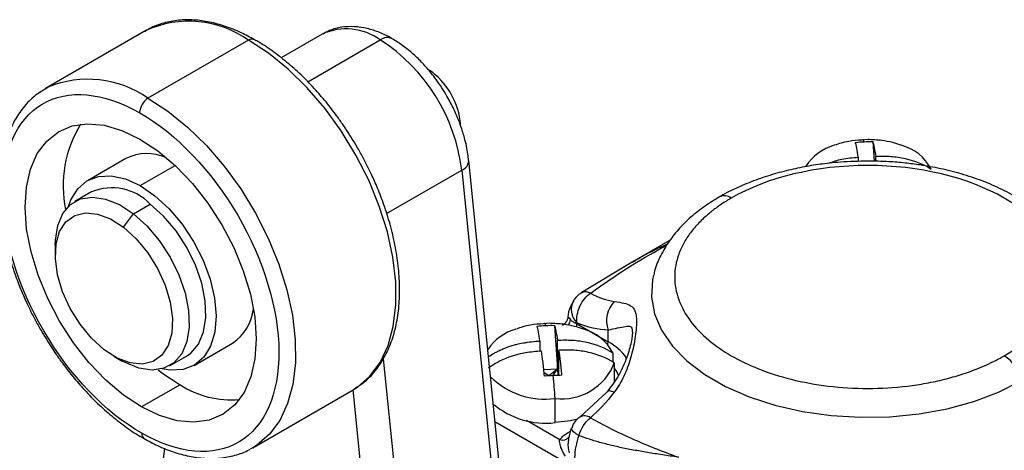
# Model space of a CAD drawing. Header units: millimetres. Extents: x 0 to 559, y 0 to 432.
# Tile 15 of 16: x 448 to 490, y 384 to 402. Entities that reach past the tile are written whole.
import ezdxf

# ---------------------------------------------------------------- set-up
doc = ezdxf.new("R2010")
doc.units = ezdxf.units.MM

msp = doc.modelspace()

# ---------------------------------------------------------------- linework, layer by layer
for p, q in [((453.658, 401.543), (449.416, 399.094)), ((453.658, 401.543), (453.606, 401.513)), ((457.988, 401.136), (453.745, 398.687)), ((461.099, 401.393), (459.364, 400.392)), ((460.486, 399.383), (463.548, 401.151)), ((465.762, 399.768), (465.609, 399.876)), ((449.416, 399.094), (449.524, 399.154)), ((484.125, 396.944), (483.873, 396.921)), ((484.336, 396.857), (484.393, 396.026)), ((452.813, 396.148), (451.187, 395.209)), ((469.494, 374.083), (467.28, 396.06)), ((483.725, 396.195), (483.725, 396.018)), ((484.462, 396.024), (484.462, 396.232)), ((453.413, 395), (454.889, 395.852)), ((463.817, 393.825), (466.987, 395.655)), ((466.987, 395.655), (469.201, 373.673)), ((451.366, 394.736), (450.659, 394.327)), ((453.127, 393.814), (453.835, 394.222)), ((452.715, 393.241), (453.127, 393.814)), ((449.83, 392.496), (449.83, 392.088)), ((475.781, 392.695), (474.226, 391.797)), ((474.255, 391.814), (472.03, 390.471)), ((470.69, 389.189), (470.438, 389.165)), ((470.901, 389.102), (471.027, 387.263)), ((471.83, 389.181), (471.849, 389.212)), ((471.83, 389.181), (473.165, 388.41)), ((473.165, 388.41), (473.165, 388.906)), ((455.687, 387.415), (457.313, 388.354)), ((470.29, 388.439), (470.29, 388.007)), ((471.027, 387.263), (471.027, 388.476)), ((452.305, 387.801), (452.658, 387.597)), ((454.659, 387.399), (455.366, 387.807)), ((471.091, 386.992), (471.091, 388.051)), ((473.363, 387.942), (473.363, 387.575)), ((463.674, 387.687), (465.081, 373.718)), ((473.427, 387.517), (473.427, 387.149)), ((470.451, 387.234), (471.027, 387.263)), ((470.463, 387.115), (470.658, 386.991)), ((470.473, 387.02), (470.524, 386.963)), ((470.658, 386.991), (471.027, 387.263)), ((470.658, 386.991), (470.661, 386.97)), ((470.83, 386.979), (471.027, 387.263)), ((471.091, 387.31), (471.027, 387.263)), ((471.068, 386.991), (471.027, 387.263)), ((471.027, 387.263), (471.046, 386.99)), ((473.43, 386.743), (473.43, 387.227)), ((455.099, 386.596), (453.473, 385.658)), ((458.165, 383.938), (462.408, 386.388)), ((462.387, 386.376), (463.494, 375.387)), ((473.124, 386.304), (471.965, 385.234)), ((470.927, 384.998), (470.927, 386.018)), ((468.39, 385.044), (471.751, 383.104)), ((469.715, 385.095), (471.124, 384.282)), ((471.69, 384.927), (471.635, 384.765)), ((471.477, 384.578), (471.573, 384.634)), ((454.439, 383.914), (454, 380.066)), ((458.165, 383.938), (458.057, 383.879))]:
    msp.add_line(p, q)
at = {"flags": 128}
for points in [[(462.408, 386.388), (462.586, 386.499), (463.114, 386.955), (463.547, 387.542), (463.878, 388.248), (464.1, 389.061), (464.209, 389.965), (464.202, 390.944), (464.081, 391.979), (463.847, 393.051), (463.505, 394.14), (463.061, 395.226), (462.524, 396.288), (461.902, 397.307), (461.209, 398.264), (460.456, 399.141), (459.658, 399.921), (458.83, 400.59), (457.988, 401.136)], [(453.745, 398.687), (454.588, 398.141), (455.416, 397.472), (456.214, 396.691), (456.966, 395.815), (457.66, 394.858), (458.281, 393.839), (458.819, 392.776), (459.263, 391.691), (459.605, 390.602), (459.839, 389.53), (459.96, 388.495), (459.966, 387.516), (459.857, 386.612), (459.635, 385.799), (459.305, 385.093), (458.871, 384.506), (458.343, 384.05), (458.165, 383.938)], [(453.473, 385.658), (452.709, 386.161), (451.963, 386.792), (451.254, 387.534), (450.598, 388.369), (450.012, 389.276), (449.511, 390.234), (449.106, 391.218), (448.808, 392.204), (448.623, 393.169), (448.558, 394.087), (448.612, 394.938), (448.786, 395.699), (449.073, 396.352), (449.469, 396.881), (449.961, 397.273), (450.54, 397.518), (451.19, 397.61), (451.895, 397.548), (452.638, 397.331), (453.401, 396.967)], [(453.401, 396.967), (454.165, 396.463), (454.91, 395.833), (455.62, 395.091), (456.276, 394.256), (456.861, 393.348), (457.363, 392.391), (457.768, 391.407), (458.066, 390.42), (458.25, 389.456), (458.316, 388.537), (458.261, 387.687), (458.088, 386.925), (457.8, 386.272), (457.405, 385.743), (456.912, 385.351), (456.333, 385.106), (455.684, 385.014), (454.978, 385.077), (454.235, 385.293), (453.473, 385.658)], [(483.966, 396.854), (483.956, 396.881), (483.945, 396.903), (483.935, 396.92), (483.926, 396.931), (483.916, 396.938), (483.908, 396.939)], [(450.387, 394.12), (450.488, 394.396), (450.778, 394.866), (451.17, 395.2), (451.65, 395.384), (452.197, 395.412), (452.793, 395.282), (453.413, 395)], [(453.413, 395), (454.035, 394.576), (454.633, 394.027), (455.185, 393.373), (455.67, 392.64), (456.069, 391.856), (456.367, 391.051), (456.553, 390.257), (456.619, 389.502), (456.562, 388.818), (456.385, 388.229), (456.095, 387.758), (455.703, 387.425), (455.224, 387.24), (454.676, 387.212), (454.343, 387.267)], [(449.83, 392.496), (449.836, 392.694), (449.934, 393.311), (450.151, 393.821), (450.478, 394.202), (450.899, 394.436), (451.398, 394.515), (451.952, 394.434), (452.537, 394.197), (453.127, 393.814)], [(455.366, 387.807), (455.547, 387.933), (455.874, 388.314), (456.091, 388.823), (456.189, 389.44), (456.164, 390.137), (456.016, 390.884), (455.752, 391.647), (455.385, 392.394), (454.929, 393.092), (454.404, 393.71), (453.835, 394.222)], [(451.895, 388.077), (451.363, 388.561), (450.877, 389.15), (450.463, 389.814), (450.142, 390.521), (449.929, 391.235), (449.835, 391.92), (449.865, 392.541), (450.017, 393.069), (450.284, 393.475), (450.653, 393.74), (451.104, 393.851), (451.616, 393.802), (452.162, 393.595), (452.715, 393.241)], [(453.127, 393.814), (453.697, 393.302), (454.221, 392.684), (454.677, 391.986), (455.045, 391.239), (455.309, 390.475), (455.457, 389.729), (455.482, 389.032), (455.384, 388.415), (455.167, 387.905), (454.84, 387.525), (454.418, 387.29), (453.919, 387.212), (453.365, 387.293), (452.781, 387.53), (452.658, 387.597)], [(452.715, 393.241), (453.248, 392.757), (453.734, 392.168), (454.148, 391.504), (454.469, 390.797), (454.682, 390.083), (454.776, 389.398), (454.746, 388.777), (454.594, 388.249), (454.326, 387.843), (453.958, 387.578), (453.507, 387.467), (452.995, 387.516), (452.449, 387.723), (451.895, 388.077)], [(475.085, 391.225), (475.043, 391.028), (475.001, 390.31), (475.128, 389.594), (475.423, 388.895), (475.88, 388.226), (476.491, 387.599), (477.244, 387.026), (478.125, 386.517), (479.118, 386.083), (480.204, 385.73), (481.363, 385.466), (482.574, 385.296), (483.813, 385.222), (485.059, 385.247), (486.287, 385.369), (487.474, 385.587), (488.6, 385.896), (489.642, 386.29), (490.581, 386.763)], [(470.531, 389.099), (470.521, 389.125), (470.51, 389.147), (470.5, 389.164), (470.49, 389.175), (470.481, 389.182), (470.473, 389.183)], [(471.83, 389.181), (471.824, 389.097), (471.812, 389.039)], [(473.151, 388.289), (473.158, 388.327), (473.165, 388.41)], [(454.168, 387.23), (454.335, 387.1), (455.099, 386.596)], [(473.42, 386.278), (473.322, 386.315), (473.239, 386.333), (473.175, 386.331), (473.13, 386.31), (473.125, 386.305)], [(471.889, 385.151), (471.573, 385.076), (470.927, 384.998)], [(471.933, 384.453), (471.807, 384.532), (471.709, 384.607), (471.645, 384.676), (471.615, 384.734), (471.617, 384.771)]]:
    msp.add_lwpolyline(points, dxfattribs=at)
for centre, radius, start, end in [((455.469, 397.577), 4.36, 54.7152, 114.5389), ((462.115, 399.167), 2.447, 54.1488, 114.5407), ((458.133, 400.938), 0.246, 64.4002, 126.2386), ((463.839, 400.769), 0.479, 63.9743, 127.2603), ((459.405, 394.734), 7.638, 6.9226, 57.1457), ((451.21, 395.081), 4.408, 54.8922, 112.4897), ((463.809, 397.305), 3.144, 5.2712, 51.5701), ((454.157, 398.044), 0.764, 122.659, 177.8257), ((455.095, 394.998), 4.933, 148.3122, 191.8283), ((483.312, 394.63), 2.16, 106.2526, 146.7441), ((485.023, 394.769), 2.004, 27.6213, 75.1516), ((453.706, 394.3), 2.052, 66.9534, 115.7925), ((466.836, 396.072), 0.444, 289.9224, 358.9687), ((452.227, 392.685), 2.224, 43.7173, 112.7742), ((478.071, 394.077), 0.492, 53.5906, 114.8844), ((472.394, 389.774), 0.783, 150.805, 225.8127), ((474.295, 389.298), 1.197, 137.0322, 199.1596), ((456.234, 390.006), 1.973, 303.146, 354.0974), ((471.072, 389.417), 0.514, 322.9559, 351.6916), ((469.886, 386.857), 2.179, 106.337, 145.7771), ((471.588, 387.013), 2.004, 27.6213, 75.1516), ((472.11, 386.424), 2.249, 35.316, 62.0229), ((489.037, 386.505), 1.566, 9.4614, 57.079), ((471.209, 388.382), 2.38, 263.1813, 338.6898), ((470.491, 389.237), 3.248, 225.1305, 277.7141), ((434.29, 383.548), 36.72, 3.8568, 5.3632), ((472.516, 387.227), 0.914, 355.1401, 4.8599), ((457.272, 389.992), 4.032, 237.3855, 274.7018), ((470.538, 388.433), 3.458, 230.003, 276.4586), ((472.17, 384.854), 0.431, 54.3629, 118.3062), ((453.734, 384.528), 0.255, 174.8846, 233.9286), ((474.53, 383.463), 2.78, 159.1357, 178.9938), ((471.243, 384.635), 0.372, 251.4076, 320.1092)]:
    msp.add_arc(centre, radius, start, end)
for points, knots in [([(458.237, 401.156), (458.05, 401.259), (457.64, 401.484), (457.006, 401.733), (456.339, 401.917), (455.678, 402.005), (455.028, 401.997), (454.4, 401.873), (453.918, 401.706), (453.674, 401.54), (453.608, 401.495)], [0, 0, 0, 0, 0.113016, 0.247317, 0.382852, 0.519755, 0.658438, 0.799795, 0.945505, 1, 1, 1, 1]), ([(464.048, 401.198), (464.04, 401.204), (463.869, 401.315), (463.517, 401.47), (462.994, 401.645), (462.457, 401.724), (461.921, 401.696), (461.466, 401.59), (461.223, 401.447), (461.134, 401.394)], [0, 0, 0, 0, 0.008455, 0.181629, 0.357848, 0.535694, 0.714473, 0.895488, 1, 1, 1, 1]), ([(462.591, 396.597), (462.394, 396.923), (462.116, 397.381), (461.662, 398.019), (461.258, 398.541), (460.752, 399.123), (460.201, 399.686), (459.607, 400.218), (458.982, 400.694), (458.521, 401.009), (458.27, 401.139), (458.237, 401.156)], [0, 0, 0, 0, 0.16837, 0.236448, 0.348943, 0.464844, 0.58825, 0.715976, 0.846801, 0.979819, 1, 1, 1, 1]), ([(466.365, 398.775), (466.217, 399.014), (466.01, 399.35), (465.657, 399.805), (465.339, 400.171), (464.938, 400.561), (464.507, 400.915), (464.2, 401.105), (464.048, 401.198)], [0, 0, 0, 0, 0.236447, 0.332981, 0.491999, 0.655319, 0.829083, 1, 1, 1, 1]), ([(449.537, 399.157), (449.354, 399.049), (448.963, 398.819), (448.484, 398.328), (448.088, 397.74), (447.793, 397.086), (447.587, 396.359), (447.471, 395.572), (447.444, 394.74), (447.501, 393.875), (447.639, 392.997), (447.846, 392.133), (448.1, 391.329), (448.369, 390.626), (448.656, 389.974), (448.938, 389.406), (449.147, 389.036), (449.232, 388.885)], [0, 0, 0, 0, 0.072302, 0.153916, 0.227974, 0.302469, 0.377027, 0.45133, 0.525139, 0.598196, 0.670142, 0.740056, 0.80523, 0.861456, 0.907485, 0.962131, 1, 1, 1, 1]), ([(453.48, 384.551), (451.932, 385.431), (450.444, 386.988), (448.24, 390.768), (447.615, 392.837), (447.592, 396.423), (448.196, 397.794), (450.367, 399.085), (451.847, 398.953), (453.394, 398.073)], [0, 0, 0, 0, 0.25, 0.25, 0.5, 0.5, 0.75, 0.75, 1, 1, 1, 1]), ([(467.271, 396.063), (467.264, 396.151), (467.24, 396.464), (467.125, 396.959), (466.956, 397.508), (466.761, 398.002), (466.565, 398.418), (466.417, 398.682), (466.365, 398.775)], [0, 0, 0, 0, 0.099415, 0.351144, 0.536598, 0.696251, 0.892448, 1, 1, 1, 1]), ([(453.394, 398.073), (454.941, 397.193), (456.429, 395.637), (458.633, 391.857), (459.259, 389.787), (459.282, 386.201), (458.678, 384.831), (456.506, 383.54), (455.027, 383.671), (453.48, 384.551)], [0, 0, 0, 0, 0.25, 0.25, 0.5, 0.5, 0.75, 0.75, 1, 1, 1, 1]), ([(483.873, 396.921), (483.687, 396.91), (483.393, 396.892), (483.011, 396.805), (482.818, 396.734), (482.727, 396.701)], [0, 0, 0, 0, 0.47407, 0.751132, 1, 1, 1, 1]), ([(485.518, 396.708), (485.406, 396.745), (485.145, 396.832), (484.678, 396.922), (484.323, 396.936), (484.125, 396.944)], [0, 0, 0, 0, 0.2507006, 0.5825551, 1, 1, 1, 1]), ([(462.458, 386.436), (462.582, 386.51), (462.912, 386.708), (463.338, 387.155), (463.736, 387.741), (464.03, 388.396), (464.236, 389.123), (464.352, 389.909), (464.379, 390.742), (464.322, 391.607), (464.184, 392.485), (463.977, 393.348), (463.724, 394.153), (463.455, 394.855), (463.167, 395.507), (462.885, 396.076), (462.677, 396.446), (462.591, 396.597)], [0, 0, 0, 0, 0.0502525, 0.1338056, 0.2096241, 0.2858903, 0.3622203, 0.4382888, 0.5138521, 0.5886457, 0.6623015, 0.733878, 0.800601, 0.8581628, 0.9052861, 0.961231, 1, 1, 1, 1]), ([(483.725, 396.195), (483.703, 396.34), (483.682, 396.472), (483.639, 396.684), (483.619, 396.765), (483.599, 396.821)], [0, 0, 0, 0, 0.5, 0.5, 1, 1, 1, 1]), ([(484.336, 396.857), (484.356, 396.802), (484.376, 396.72), (484.419, 396.508), (484.44, 396.377), (484.462, 396.232)], [0, 0, 0, 0, 0.5, 0.5, 1, 1, 1, 1]), ([(482.486, 395.944), (482.662, 396.011), (483.059, 396.162), (483.487, 396.183), (483.725, 396.195)], [0, 0, 0, 0, 0.445525, 1, 1, 1, 1]), ([(484.462, 396.232), (484.673, 396.244), (484.883, 396.247), (485.302, 396.219), (485.506, 396.189), (486.099, 396.056), (486.474, 395.905), (486.798, 395.698)], [0, 0, 0, 0, 0.25, 0.25, 0.5, 0.5, 1, 1, 1, 1]), ([(484.125, 396.034), (483.738, 396.026), (483.194, 396.014), (482.399, 395.938), (481.73, 395.848), (480.954, 395.698), (480.169, 395.497), (479.386, 395.242), (478.634, 394.927), (478.124, 394.684), (477.886, 394.533), (477.866, 394.52)], [0, 0, 0, 0, 0.1683996, 0.2369022, 0.3500995, 0.4668577, 0.5913344, 0.720354, 0.8527232, 0.9875481, 1, 1, 1, 1]), ([(489.887, 387.82), (491.416, 388.702), (492.274, 389.898), (492.274, 392.394), (491.416, 393.59), (488.359, 395.355), (486.286, 395.85), (481.964, 395.85), (479.891, 395.355), (478.363, 394.472)], [0, 0, 0, 0, 0.25, 0.25, 0.5, 0.5, 0.75, 0.75, 1, 1, 1, 1]), ([(493.142, 391.256), (493.127, 391.33), (493.069, 391.636), (492.829, 392.151), (492.436, 392.79), (491.919, 393.385), (491.3, 393.93), (490.591, 394.419), (489.808, 394.845), (488.967, 395.205), (488.092, 395.497), (487.212, 395.719), (486.413, 395.865), (485.682, 395.958), (484.947, 396.02), (484.42, 396.029), (484.125, 396.034)], [0, 0, 0, 0, 0.0255569, 0.1056595, 0.1872343, 0.269933, 0.3530596, 0.435959, 0.5180828, 0.5990172, 0.678098, 0.7535249, 0.8244146, 0.8753759, 0.9301127, 1, 1, 1, 1]), ([(477.866, 394.52), (477.66, 394.396), (477.226, 394.134), (476.648, 393.675), (476.12, 393.157), (475.676, 392.591), (475.338, 391.978), (475.143, 391.519), (475.1, 391.264), (475.095, 391.233)], [0, 0, 0, 0, 0.147088, 0.310696, 0.475621, 0.641571, 0.808471, 0.97683, 1, 1, 1, 1]), ([(478.363, 394.472), (478.293, 394.431), (478.154, 394.349), (477.956, 394.221), (477.765, 394.089), (477.583, 393.952), (477.314, 393.735), (476.984, 393.427), (476.63, 393.012), (476.345, 392.572), (476.063, 391.952), (475.918, 391.146), (476.091, 390.182), (476.589, 389.277), (477.354, 388.479), (478.331, 387.801), (479.505, 387.237), (480.887, 386.795), (482.455, 386.508), (484.125, 386.408), (485.522, 386.492), (486.595, 386.654), (487.357, 386.819), (488.077, 387.023), (488.667, 387.234), (489.146, 387.437), (489.53, 387.62), (489.768, 387.753), (489.887, 387.82)], [0, 0, 0, 0, 0.011674, 0.023327, 0.034973, 0.046629, 0.058309, 0.089195, 0.120101, 0.152275, 0.184469, 0.250118, 0.315768, 0.380053, 0.441772, 0.500003, 0.558234, 0.619953, 0.684238, 0.749887, 0.815537, 0.84771, 0.879904, 0.91079, 0.941696, 0.961138, 0.980549, 1, 1, 1, 1]), ([(472.421, 390.459), (472.997, 390.867), (474.004, 391.58), (475.151, 392.217), (475.641, 392.489)], [0, 0, 0, 0, 0.5724118, 1, 1, 1, 1]), ([(474.196, 391.768), (474.336, 391.854), (474.803, 392.139), (475.314, 392.376), (475.671, 392.542)], [0, 0, 0, 0, 0.300677, 1, 1, 1, 1]), ([(472.034, 390.473), (471.966, 390.426), (471.829, 390.33), (471.737, 390.191), (471.69, 390.121)], [0, 0, 0, 0, 0.494289, 1, 1, 1, 1]), ([(471.849, 389.212), (471.838, 389.311), (471.841, 389.425), (471.883, 389.668), (471.922, 389.796), (472.032, 390.037), (472.103, 390.148), (472.258, 390.333), (472.341, 390.407), (472.421, 390.459)], [0, 0, 0, 0, 0.25, 0.25, 0.5, 0.5, 0.75, 0.75, 1, 1, 1, 1]), ([(472.421, 390.459), (472.361, 390.481), (472.258, 390.52), (472.127, 390.52), (472.068, 390.484), (472.039, 390.467)], [0, 0, 0, 0, 0.4056068, 0.7092066, 1, 1, 1, 1]), ([(471.722, 390.15), (471.67, 390.062), (471.54, 389.849), (471.471, 389.601), (471.47, 389.451), (471.47, 389.451)], [0, 0, 0, 0, 0.407528, 0.999975, 1, 1, 1, 1]), ([(473.42, 390.114), (473.579, 390.091), (473.713, 390.068), (473.942, 390.013), (474.037, 389.981), (474.193, 389.884), (474.254, 389.821), (474.318, 389.666), (474.335, 389.604), (474.358, 389.453), (474.364, 389.362), (474.364, 389.156), (474.358, 389.041), (474.335, 388.79), (474.318, 388.66), (474.254, 388.262), (474.192, 387.987), (474.038, 387.46), (473.944, 387.204), (473.715, 386.718), (473.578, 386.486), (473.42, 386.278)], [0, 0, 0, 0, 0.125, 0.125, 0.25, 0.25, 0.375, 0.375, 0.4375, 0.4375, 0.5, 0.5, 0.5625, 0.5625, 0.625, 0.625, 0.75, 0.75, 0.875, 0.875, 1, 1, 1, 1]), ([(471.471, 389.458), (471.464, 389.419), (471.449, 389.341), (471.392, 389.238), (471.32, 389.154), (471.262, 389.116), (471.234, 389.097)], [0, 0, 0, 0, 0.266547, 0.526853, 0.773105, 1, 1, 1, 1]), ([(471.483, 389.451), (471.479, 389.453), (471.463, 389.462), (471.503, 389.428), (471.557, 389.368), (471.58, 389.342)], [0, 0, 0, 0, 0.156926, 0.63818, 1, 1, 1, 1]), ([(470.438, 389.165), (470.252, 389.154), (469.958, 389.137), (469.576, 389.049), (469.383, 388.979), (469.292, 388.945)], [0, 0, 0, 0, 0.47407, 0.751132, 1, 1, 1, 1]), ([(470.29, 388.439), (470.268, 388.585), (470.247, 388.716), (470.204, 388.928), (470.184, 389.009), (470.164, 389.065)], [0, 0, 0, 0, 0.5, 0.5, 1, 1, 1, 1]), ([(472.083, 388.952), (471.971, 388.99), (471.71, 389.076), (471.243, 389.166), (470.888, 389.18), (470.69, 389.189)], [0, 0, 0, 0, 0.250701, 0.582555, 1, 1, 1, 1]), ([(470.901, 389.102), (470.921, 389.046), (470.941, 388.964), (470.984, 388.752), (471.005, 388.621), (471.027, 388.476)], [0, 0, 0, 0, 0.5, 0.5, 1, 1, 1, 1]), ([(471.58, 389.342), (471.594, 389.328), (471.622, 389.299), (471.671, 389.262), (471.722, 389.23), (471.775, 389.203), (471.812, 389.188), (471.83, 389.181)], [0, 0, 0, 0, 0.222407, 0.433423, 0.633209, 0.82197, 1, 1, 1, 1]), ([(473.165, 388.906), (473.441, 388.966), (473.856, 389.056), (474.087, 389.09), (474.176, 389.002), (474.185, 388.867), (474.19, 388.8)], [0, 0, 0, 0, 0.4984437, 0.7491664, 0.8744055, 1, 1, 1, 1]), ([(449.232, 388.885), (449.429, 388.559), (449.707, 388.101), (450.161, 387.463), (450.565, 386.941), (451.071, 386.359), (451.622, 385.796), (452.216, 385.263), (452.842, 384.788), (453.302, 384.473), (453.553, 384.343), (453.586, 384.326)], [0, 0, 0, 0, 0.16837, 0.236448, 0.348943, 0.464844, 0.58825, 0.715976, 0.846801, 0.979819, 1, 1, 1, 1]), ([(474.19, 388.801), (474.188, 388.749), (474.183, 388.639), (474.122, 388.286), (473.959, 387.727), (473.646, 386.989), (473.302, 386.538), (473.124, 386.304)], [0, 0, 0, 0, 0.093164, 0.197942, 0.437758, 0.708517, 1, 1, 1, 1]), ([(468.114, 387.782), (468.196, 387.834), (468.325, 387.915), (468.516, 388.014), (468.677, 388.089), (468.908, 388.183), (469.118, 388.253), (469.365, 388.319), (469.549, 388.359), (469.819, 388.403), (470.054, 388.428), (470.23, 388.436), (470.29, 388.439)], [0, 0, 0, 0, 0.130414, 0.203766, 0.28429, 0.364813, 0.529101, 0.570603, 0.695798, 0.771464, 0.923575, 1, 1, 1, 1]), ([(471.027, 388.476), (471.238, 388.488), (471.448, 388.491), (471.867, 388.463), (472.071, 388.434), (472.664, 388.3), (473.039, 388.149), (473.363, 387.942)], [0, 0, 0, 0, 0.25, 0.25, 0.5, 0.5, 1, 1, 1, 1]), ([(470.353, 388.014), (470.129, 387.997), (469.519, 387.951), (468.731, 387.705), (468.266, 387.403), (468.112, 387.303)], [0, 0, 0, 0, 0.2804507, 0.7624808, 1, 1, 1, 1]), ([(470.479, 386.961), (470.46, 387.171), (470.439, 387.365), (470.396, 387.718), (470.375, 387.872), (470.353, 388.014)], [0, 0, 0, 0, 0.5, 0.5, 1, 1, 1, 1]), ([(473.427, 387.517), (473.103, 387.723), (472.728, 387.875), (472.135, 388.008), (471.93, 388.037), (471.512, 388.065), (471.302, 388.063), (471.091, 388.051)], [0, 0, 0, 0, 0.5, 0.5, 0.75, 0.75, 1, 1, 1, 1]), ([(471.217, 386.998), (471.197, 387.208), (471.176, 387.402), (471.134, 387.754), (471.112, 387.909), (471.091, 388.051)], [0, 0, 0, 0, 0.5, 0.5, 1, 1, 1, 1]), ([(473.597, 386.982), (473.566, 387.081), (473.534, 387.186), (473.432, 387.271), (473.427, 387.275)], [0, 0, 0, 0, 0.945189, 1, 1, 1, 1]), ([(471.969, 385.229), (471.925, 385.197), (471.812, 385.115), (471.736, 384.998), (471.69, 384.927)], [0, 0, 0, 0, 0.393823, 1, 1, 1, 1]), ([(471.933, 384.453), (471.976, 384.596), (472.044, 384.746), (472.216, 385.011), (472.319, 385.125), (472.421, 385.205)], [0, 0, 0, 0, 0.5, 0.5, 1, 1, 1, 1]), ([(472.421, 385.205), (472.972, 384.889), (473.552, 384.6), (474.784, 384.052), (475.438, 383.794), (476.13, 383.539)], [0, 0, 0, 0, 0.5, 0.5, 1, 1, 1, 1]), ([(471.124, 384.282), (471.141, 384.303), (471.176, 384.347), (471.238, 384.408), (471.309, 384.468), (471.388, 384.525), (471.447, 384.56), (471.477, 384.578)], [0, 0, 0, 0, 0.197094, 0.394474, 0.593322, 0.794793, 1, 1, 1, 1]), ([(471.623, 384.771), (471.614, 384.751), (471.572, 384.663), (471.526, 384.487), (471.502, 384.332), (471.488, 384.249)], [0, 0, 0, 0, 0.116297, 0.526924, 1, 1, 1, 1]), ([(476.13, 383.539), (476.016, 383.556), (475.79, 383.589), (475.459, 383.638), (475.137, 383.687), (474.825, 383.737), (474.522, 383.788), (474.228, 383.841), (473.848, 383.914), (473.393, 384.011), (472.876, 384.143), (472.391, 384.286), (472.083, 384.398), (471.933, 384.453)], [0, 0, 0, 0, 0.075061, 0.148894, 0.221509, 0.292916, 0.363125, 0.432148, 0.499995, 0.633901, 0.761781, 0.883765, 1, 1, 1, 1]), ([(453.586, 384.326), (453.773, 384.223), (454.183, 383.998), (454.817, 383.749), (455.485, 383.565), (456.145, 383.477), (456.796, 383.484), (457.422, 383.612), (457.844, 383.745), (458.033, 383.869), (458.043, 383.875)], [0, 0, 0, 0, 0.118527, 0.259376, 0.401521, 0.545099, 0.690545, 0.838795, 0.99161, 1, 1, 1, 1]), ([(471.36, 383.588), (471.341, 383.618), (471.302, 383.678), (471.252, 383.77), (471.209, 383.86), (471.167, 383.966), (471.134, 384.08), (471.115, 384.195), (471.121, 384.254), (471.124, 384.282)], [0, 0, 0, 0, 0.1288348, 0.2550923, 0.3789346, 0.5005337, 0.6902356, 0.8560951, 1, 1, 1, 1]), ([(471.489, 384.249), (471.483, 384.22), (471.45, 384.058), (471.489, 383.87), (471.522, 383.717)], [0, 0, 0, 0, 0.1801422, 1, 1, 1, 1])]:
    msp.add_open_spline(points, degree=3, knots=knots)
for points in [[(483.599, 396.821), (483.721, 396.837), (483.843, 396.848), (483.966, 396.854)], [(483.966, 396.854), (484.089, 396.861), (484.212, 396.862), (484.336, 396.857)], [(472.421, 390.459), (472.77, 390.274), (473.103, 390.16), (473.42, 390.114)], [(470.164, 389.065), (470.286, 389.081), (470.408, 389.092), (470.531, 389.099)], [(470.531, 389.099), (470.654, 389.105), (470.777, 389.106), (470.901, 389.102)], [(473.165, 388.906), (472.746, 388.917), (472.307, 389.019), (471.849, 389.212)], [(470.849, 386.981), (470.726, 386.974), (470.603, 386.968), (470.479, 386.961)], [(471.217, 386.998), (471.095, 386.992), (470.972, 386.987), (470.849, 386.981)], [(473.42, 386.278), (473.103, 385.862), (472.77, 385.504), (472.421, 385.205)]]:
    msp.add_open_spline(points, degree=3)

doc.saveas('drawing.dxf')
